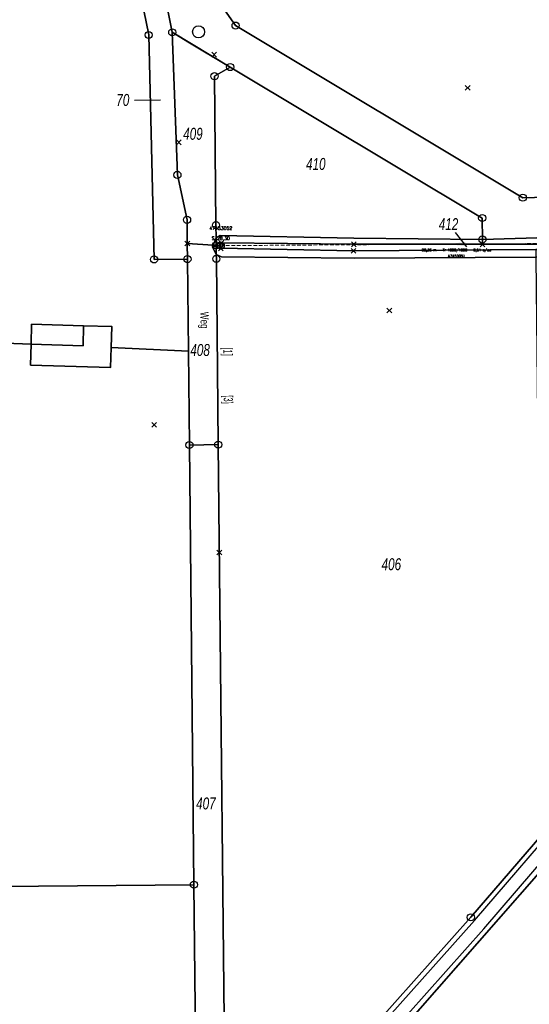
# Model space of a CAD drawing. Header units: metres. Extents: x 339653 to 341672, y 5744753 to 5747397.
# Tile 24 of 256: x 340238 to 340344, y 5745763 to 5745968. Entities that reach past the tile are written whole.
import ezdxf

# ---------------------------------------------------------------- set-up
doc = ezdxf.new("R2010")
doc.units = ezdxf.units.M
doc.header["$LTSCALE"] = 0.03
doc.header["$PDMODE"] = 3
doc.header["$PDSIZE"] = 0.5
doc.linetypes.add('STRICHLINIEX2', pattern=[38.1, 25.4, -12.7])
for name, color, linetype, lineweight in [('B-Gebäude', 15, 'Continuous', 35), ('B-V-Kanal_RW', 131, 'STRICHLINIEX2', 18), ('Flurstücke_Grenzpunkte', 7, 'Continuous', 25), ('Gewässer', 7, 'Continuous', 25), ('Lagebezeichnungen', 7, 'Continuous', 25), ('Netzpunkte', 7, 'Continuous', 25), ('Primäres DGM', 7, 'Continuous', 25), ('Reliefformen', 7, 'Continuous', 25), ('Siedlung', 7, 'Continuous', 25), ('Siedlungsflächen - Bauwerke u. Einrichtungen', 7, 'Continuous', 25), ('Vegetation', 7, 'Continuous', 25), ('Verkehr', 7, 'Continuous', 25), ('Verkehr - Bauwerke _ Anlagen u. Einrichtungen', 7, 'Continuous', 25)]:
    doc.layers.add(name, color=color, linetype=linetype, lineweight=lineweight)
doc.layers.add('SONSTIGE_BAUWERKE_ODER_SONSTIGE', color=7, linetype='Continuous')
doc.layers.add('UMRINGE_FLURSTUECKSABGRENZUNGEN', color=7, linetype='Continuous')
doc.styles.add('Flurstücksnummer - K 10 700', font='ariali.ttf', dxfattribs={"width": 0.7})
doc.styles.add('HALTUNGSINFO_TXT_BESCHRIFTUNG', font='simplex.shx')
doc.styles.add('Hausnummern NRW', font='arial.ttf', dxfattribs={"width": 0.595})
doc.styles.add('SCHACHTINFO_TXT_BESCHRIFTUNG', font='simplex.shx')
doc.styles.add('Sonstiger Text_ Bezeichnung - N 7 380', font='arial.ttf', dxfattribs={"width": 0.7})

# ---------------------------------------------------------------- blocks, each defined once
blk = doc.blocks.new('S1600.8202')
at = {"lineweight": -2}
blk.add_circle((-0.000001, 0.000001), 0.5, dxfattribs=at)
blk = doc.blocks.new('Grenzpunkt mit Abmarkung (Marke)')
at = {"lineweight": -2}
blk.add_circle((0, 0), 0.499, dxfattribs=at)
blk = doc.blocks.new('Grenzpunkt. Abmarkung nach Quellenlage nicht zu spezifizieren')
at = {"lineweight": -2}
blk.add_hatch(color=256, dxfattribs=at).paths.add_polyline_path([(0, 0.165, -1), (0, -0.165, -1)], flags=0)
blk.add_point((0, 0), dxfattribs=at)
blk = doc.blocks.new('TRIANGLE')
blk.add_hatch(color=83).paths.add_polyline_path([(-0.149, -0.702), (0, 0.8), (0.151, -0.702)])
at = {"color": 83}
blk.add_line((0.001, 0.796), (0.001, -0.702), dxfattribs=at)
blk = doc.blocks.new('SCHACHT_NEU')
at = {"color": 83, "linetype": 'Continuous'}
blk.add_circle((0, 0), 0.312, dxfattribs=at)

msp = doc.modelspace()

# ---------------------------------------------------------------- linework, layer by layer
at = {"layer": 'B-Gebäude'}
msp.add_lwpolyline([(340240.045, 5745896.125), (340240.164, 5745900.497), (340251.023, 5745900.204), (340251.134, 5745904.371), (340256.993, 5745904.215), (340256.87, 5745899.808), (340256.756, 5745895.661)], close=True, dxfattribs=at)
at = {"layer": 'B-V-Kanal_RW', "color": 83}
msp.add_polyline3d([(340377.605, 5745921.711, 0), (340280.245, 5745921.087, 0)], dxfattribs=at)
msp.add_polyline3d([(340377.605, 5745921.711, 0), (340280.245, 5745921.087, 0)], dxfattribs=at)
msp.add_polyline3d([(340377.605, 5745921.711, 0), (340280.245, 5745921.087, 0)], dxfattribs=at)
msp.add_polyline3d([(340377.605, 5745921.711, 0), (340280.245, 5745921.087, 0)], dxfattribs=at)
at = {"layer": 'Flurstücke_Grenzpunkte', "color": 83}
for p, q in [((340261.753, 5745951.47), (340267.147, 5745951.531)), ((340328.644, 5745923.816), (340331.021, 5745920.807))]:
    msp.add_line(p, q, dxfattribs=at)
for points in [[(340270.441, 5746014.487), (340268.311, 5746025.174), (340285.28, 5746042.49), (340389.444, 5746148.784), (340445.999, 5746206.494), (340451.096, 5746211.695), (340473.998, 5746131.449), (340503.53, 5746027.973), (340510.104, 5746004.941), (340500.66, 5745991.634), (340458.419, 5745934.326), (340448.1, 5745934.037), (340441.513, 5745933.852), (340342.76, 5745931.086), (340282.844, 5745966.997), (340278.72, 5745972.947)], [(340256.42, 5746005.774), (340249.337, 5746010.915), (340259.533, 5746015.962), (340265.972, 5745983.878), (340269.63, 5745965.596), (340270.698, 5745935.828), (340272.713, 5745926.461), (340272.764, 5745921.515), (340272.798, 5745918.273), (340265.846, 5745918.208), (340264.711, 5745965.04)], [(340081.505, 5745944.679), (340087.354, 5745987.445), (340095.211, 5745995.064), (340249.337, 5746010.915), (340256.42, 5746005.774), (340264.711, 5745965.04), (340265.846, 5745918.208), (340272.798, 5745918.273), (340272.997, 5745899.046), (340273.199, 5745879.474), (340274.149, 5745787.721), (340176.933, 5745786.889), (340173.844, 5745834.989), (340172.508, 5745875.829), (340170.699, 5745903.515), (340169.912, 5745915.568), (340169.975, 5745935.128), (340169.78, 5745938.607)], [(340270.698, 5745935.828), (340269.63, 5745965.596), (340281.712, 5745958.349), (340278.436, 5745956.428), (340278.755, 5745925.355), (340278.782, 5745922.685), (340278.797, 5745921.145), (340278.154, 5745921.184), (340272.764, 5745921.515), (340272.713, 5745926.461)], [(340278.755, 5745925.355), (340278.436, 5745956.428), (340281.712, 5745958.349), (340334.298, 5745926.844), (340334.331, 5745922.372), (340334.338, 5745921.362), (340307.495, 5745921.361), (340279.867, 5745921.658), (340279.745, 5745921.084), (340278.797, 5745921.145), (340278.782, 5745922.685)], [(340345.457, 5745920.272), (340307.444, 5745919.981), (340279.759, 5745920.518), (340279.745, 5745921.084), (340279.867, 5745921.658), (340307.495, 5745921.361), (340334.338, 5745921.362), (340348.058, 5745921.362), (340392.979, 5745923.081), (340437.98, 5745924.527), (340437.921, 5745924.034), (340437.778, 5745923.501), (340435.732, 5745922.789), (340392.951, 5745921.999), (340348.207, 5745920.293)], [(340283.733, 5745725.089), (340282.283, 5745725.665), (340292.315, 5745736.443), (340331.919, 5745780.908), (340346.719, 5745798.126), (340372.331, 5745827.923), (340396.708, 5745858.177), (340400.651, 5745863.32), (340424.134, 5745893.952), (340434.63, 5745908.397), (340437.629, 5745913.793), (340440.444, 5745924.133), (340443.399, 5745924.249), (340443.456, 5745922.933), (340446.012, 5745921.375), (340443.44, 5745914.083), (340425.676, 5745888.607), (340399.424, 5745853.93), (340350.568, 5745795.22), (340320.346, 5745760.746)], [(340272.798, 5745918.273), (340272.764, 5745921.515), (340278.154, 5745921.184), (340278.797, 5745921.145), (340278.817, 5745919.26), (340278.827, 5745918.347), (340279.225, 5745879.548), (340273.199, 5745879.474), (340272.997, 5745899.046)], [(340279.225, 5745879.548), (340278.827, 5745918.347), (340278.817, 5745919.26), (340278.797, 5745921.145), (340279.745, 5745921.084), (340279.759, 5745920.518), (340307.444, 5745919.981), (340345.457, 5745920.272), (340345.474, 5745918.658), (340346.218, 5745846.62), (340346.719, 5745798.126), (340331.919, 5745780.908), (340292.315, 5745736.443), (340282.283, 5745725.665), (340280.8, 5745726.254)], [(340274.149, 5745787.721), (340273.199, 5745879.474), (340279.225, 5745879.548), (340280.8, 5745726.254), (340282.283, 5745725.665), (340274.873, 5745717.703)], [(340177.73, 5745764.267), (340176.933, 5745786.889), (340274.149, 5745787.721), (340274.873, 5745717.703), (340262.269, 5745704.162), (340212.456, 5745655.727), (340204.707, 5745659.496), (340185.279, 5745682.436), (340179.3, 5745703.173), (340177.967, 5745755.052)]]:
    msp.add_lwpolyline(points, close=True, dxfattribs=at)
for points in [[(340265.972, 5745983.878), (340269.63, 5745965.596)], [(340278.72, 5745972.947), (340282.844, 5745966.997), (340342.76, 5745931.086), (340441.513, 5745933.852), (340448.1, 5745934.037), (340458.419, 5745934.326), (340465.185, 5745934.513), (340459.192, 5745926.379), (340458.073, 5745924.847), (340450.027, 5745924.519), (340443.399, 5745924.249), (340440.444, 5745924.133), (340438.72, 5745924.065), (340437.921, 5745924.034), (340437.98, 5745924.527), (340392.979, 5745923.081), (340348.058, 5745921.362), (340334.338, 5745921.362), (340334.331, 5745922.372), (340334.298, 5745926.844), (340281.712, 5745958.349), (340269.63, 5745965.596), (340265.972, 5745983.878)], [(340269.63, 5745965.596), (340270.698, 5745935.828)], [(340270.698, 5745935.828), (340272.713, 5745926.461)], [(340272.713, 5745926.461), (340272.764, 5745921.515)], [(340461.78, 5745900.95), (340452.97, 5745889.774), (340424.543, 5745853.698), (340374.445, 5745790.114), (340304.739, 5745711.901), (340281.195, 5745686.697), (340275.247, 5745681.043), (340238.98, 5745642.919), (340238.528, 5745642.443), (340217.812, 5745652.534), (340218.468, 5745653.173), (340251.663, 5745686.451), (340300.576, 5745738.195), (340320.346, 5745760.746), (340350.568, 5745795.22), (340399.424, 5745853.93), (340425.676, 5745888.607), (340443.44, 5745914.083), (340448.163, 5745911.35), (340452.99, 5745917.92), (340456.953, 5745923.315)], [(340272.764, 5745921.515), (340272.798, 5745918.273)], [(340272.798, 5745918.273), (340272.997, 5745899.046)], [(340272.997, 5745899.046), (340273.199, 5745879.474)], [(340273.199, 5745879.474), (340274.149, 5745787.721)], [(340274.149, 5745787.721), (340274.873, 5745717.703)]]:
    msp.add_lwpolyline(points, dxfattribs=at)
at = {"layer": 'Gewässer', "color": 83}
for points in [[(340256.42, 5746005.774), (340249.337, 5746010.915), (340259.533, 5746015.962), (340265.972, 5745983.878), (340269.63, 5745965.596), (340270.698, 5745935.828), (340272.713, 5745926.461), (340272.764, 5745921.515), (340272.798, 5745918.273), (340265.846, 5745918.208), (340264.711, 5745965.04)], [(340334.338, 5745921.362), (340334.331, 5745922.372), (340347.986, 5745922.769), (340392.943, 5745924.486), (340438.377, 5745925.488), (340438.72, 5745924.065), (340437.921, 5745924.034), (340437.98, 5745924.527), (340392.979, 5745923.081), (340348.058, 5745921.362)], [(340279.745, 5745921.084), (340278.797, 5745921.145), (340278.782, 5745922.685), (340279.646, 5745923.168), (340307.516, 5745922.666), (340334.331, 5745922.372), (340334.338, 5745921.362), (340307.495, 5745921.361), (340279.867, 5745921.658)], [(340278.817, 5745919.26), (340278.797, 5745921.145), (340279.745, 5745921.084), (340279.867, 5745921.658), (340307.495, 5745921.361), (340334.338, 5745921.362), (340348.058, 5745921.362), (340392.979, 5745923.081), (340437.98, 5745924.527), (340437.921, 5745924.034), (340438.72, 5745924.065), (340437.888, 5745921.818), (340435.765, 5745920.993), (340392.915, 5745920.389), (340348.29, 5745918.87), (340345.474, 5745918.658), (340307.557, 5745918.492), (340279.872, 5745918.755)], [(340278.154, 5745921.184), (340278.782, 5745922.685), (340278.797, 5745921.145), (340278.817, 5745919.26), (340278.012, 5745920.845)]]:
    msp.add_lwpolyline(points, close=True, dxfattribs=at)
at = {"layer": 'Netzpunkte', "color": 83}
for p in [(340278.382, 5745960.933), (340331.268, 5745954.021), (340314.925, 5745907.563), (340265.87, 5745883.699), (340279.444, 5745857.024)]:
    msp.add_point(p, dxfattribs=at)
at = {"layer": 'Primäres DGM', "color": 83}
for points in [[(340278.012, 5745920.845), (340278.154, 5745921.184), (340278.782, 5745922.685), (340279.646, 5745923.168), (340307.516, 5745922.666), (340334.331, 5745922.372), (340347.986, 5745922.769), (340392.943, 5745924.486), (340438.377, 5745925.488), (340438.72, 5745924.065)], [(340438.72, 5745924.065), (340437.921, 5745924.034), (340437.98, 5745924.527), (340392.979, 5745923.081), (340348.058, 5745921.362), (340334.338, 5745921.362), (340307.495, 5745921.361), (340279.867, 5745921.658), (340279.745, 5745921.084), (340278.012, 5745920.845)], [(340438.72, 5745924.065), (340437.888, 5745921.818), (340435.765, 5745920.993), (340392.915, 5745920.389), (340348.29, 5745918.87), (340345.474, 5745918.658), (340307.557, 5745918.492), (340279.872, 5745918.755), (340278.817, 5745919.26), (340278.012, 5745920.845)], [(340278.012, 5745920.845), (340279.745, 5745921.084), (340279.759, 5745920.518), (340307.444, 5745919.981), (340345.457, 5745920.272), (340348.207, 5745920.293), (340392.951, 5745921.999), (340435.732, 5745922.789), (340437.778, 5745923.501), (340437.921, 5745924.034), (340438.72, 5745924.065)]]:
    msp.add_lwpolyline(points, dxfattribs=at)
at = {"layer": 'Reliefformen', "color": 83}
for points in [[(340278.012, 5745920.845), (340278.154, 5745921.184), (340278.782, 5745922.685), (340279.646, 5745923.168), (340307.516, 5745922.666), (340334.331, 5745922.372), (340347.986, 5745922.769), (340392.943, 5745924.486), (340438.377, 5745925.488), (340438.72, 5745924.065), (340437.921, 5745924.034), (340437.98, 5745924.527), (340392.979, 5745923.081), (340348.058, 5745921.362), (340334.338, 5745921.362), (340307.495, 5745921.361), (340279.867, 5745921.658), (340279.745, 5745921.084)], [(340437.921, 5745924.034), (340438.72, 5745924.065), (340437.888, 5745921.818), (340435.765, 5745920.993), (340392.915, 5745920.389), (340348.29, 5745918.87), (340345.474, 5745918.658), (340307.557, 5745918.492), (340279.872, 5745918.755), (340278.817, 5745919.26), (340278.012, 5745920.845), (340279.745, 5745921.084), (340279.759, 5745920.518), (340307.444, 5745919.981), (340345.457, 5745920.272), (340348.207, 5745920.293), (340392.951, 5745921.999), (340435.732, 5745922.789), (340437.778, 5745923.501)]]:
    msp.add_lwpolyline(points, close=True, dxfattribs=at)
at = {"layer": 'Siedlung', "color": 83}
msp.add_lwpolyline([(340240.278, 5745904.66), (340251.134, 5745904.371), (340256.993, 5745904.215), (340256.87, 5745899.808), (340256.756, 5745895.661), (340240.045, 5745896.125), (340240.164, 5745900.497)], close=True, dxfattribs=at)
at = {"layer": 'Siedlungsflächen - Bauwerke u. Einrichtungen', "color": 83}
msp.add_lwpolyline([(340240.278, 5745904.66), (340251.134, 5745904.371), (340251.023, 5745900.204), (340240.164, 5745900.497)], close=True, dxfattribs=at)
at = {"layer": 'SONSTIGE_BAUWERKE_ODER_SONSTIGE', "color": 83}
msp.add_polyline3d([(340278.72, 5745972.947, 0), (340282.844, 5745966.997, 0), (340342.76, 5745931.086, 0), (340395.608, 5745932.566, 0), (340444.642, 5745933.94, 0), (340447.948, 5745939.696, 0), (340450.928, 5745943.505, 0), (340464.65, 5745955.822, 0), (340467.666, 5745959.02, 0), (340470.032, 5745962.599, 0), (340470.474, 5745965.852, 0), (340470.16, 5745969.671, 0)], dxfattribs=at)
at = {"layer": 'UMRINGE_FLURSTUECKSABGRENZUNGEN', "color": 83}
for points in [[(340270.453, 5746014.48, 0), (340278.72, 5745972.947, 0), (340282.844, 5745966.997, 0), (340342.76, 5745931.086, 0), (340395.608, 5745932.566, 0), (340444.642, 5745933.94, 0), (340449.281, 5745934.07, 0), (340458.419, 5745934.326, 0), (340462.042, 5745939.257, 0), (340500.543, 5745991.651, 0), (340509.996, 5746004.947, 0), (340504.036, 5746025.863, 0), (340475.881, 5746124.671, 0), (340451.09, 5746211.671, 0), (340445.956, 5746206.431, 0), (340389.444, 5746148.746, 0), (340285.323, 5746042.464, 0), (340268.335, 5746025.123, 0), (340270.453, 5746014.48, 0)], [(340265.972, 5745983.878, 0), (340269.63, 5745965.596, 0), (340272.9, 5745963.634, 0), (340281.712, 5745958.349, 0), (340334.298, 5745926.844, 0), (340334.331, 5745922.372, 0), (340334.338, 5745921.362, 0), (340348.058, 5745921.362, 0), (340392.979, 5745923.081, 0), (340437.98, 5745924.527, 0), (340437.921, 5745924.034, 0), (340438.72, 5745924.065, 0), (340440.444, 5745924.133, 0), (340443.399, 5745924.249, 0), (340446.905, 5745924.392, 0), (340450.765, 5745924.549, 0), (340458.073, 5745924.847, 0)], [(340458.419, 5745934.326, 0), (340449.281, 5745934.07, 0), (340444.642, 5745933.94, 0), (340395.608, 5745932.566, 0), (340342.76, 5745931.086, 0), (340282.844, 5745966.997, 0), (340278.72, 5745972.947, 0)], [(340456.953, 5745923.315, 0), (340453.61, 5745918.764, 0), (340448.163, 5745911.35, 0), (340443.44, 5745914.083, 0), (340425.676, 5745888.607, 0), (340399.424, 5745853.93, 0), (340350.568, 5745795.22, 0), (340300.576, 5745738.195, 0), (340251.663, 5745686.451, 0), (340218.468, 5745653.173, 0), (340217.812, 5745652.534, 0)], [(340218.468, 5745653.173, 0), (340251.663, 5745686.451, 0), (340300.576, 5745738.195, 0), (340350.568, 5745795.22, 0), (340399.424, 5745853.93, 0), (340425.676, 5745888.607, 0), (340443.44, 5745914.083, 0), (340446.012, 5745921.375, 0), (340443.456, 5745922.933, 0), (340443.399, 5745924.249, 0), (340440.444, 5745924.133, 0), (340437.629, 5745913.793, 0), (340434.63, 5745908.397, 0), (340424.134, 5745893.952, 0), (340400.651, 5745863.32, 0), (340396.708, 5745858.177, 0), (340372.331, 5745827.923, 0), (340346.719, 5745798.126, 0), (340331.919, 5745780.908, 0), (340292.315, 5745736.443, 0), (340282.283, 5745725.665, 0), (340274.873, 5745717.703, 0), (340262.269, 5745704.162, 0), (340224.903, 5745667.83, 0)]]:
    msp.add_polyline3d(points, dxfattribs=at)
at = {"layer": 'Vegetation', "color": 83}
for points in [[(340367.424, 5745991.978), (340379.401, 5745990.374), (340405.323, 5745989.395), (340412.267, 5745990.629), (340417.544, 5745991.425), (340440.621, 5746001.789), (340447.484, 5746004.975), (340460.385, 5745983.532), (340470.216, 5745967.275), (340469.186, 5745962.694), (340464.923, 5745958.084), (340460.503, 5745953.889), (340447.871, 5745942.9), (340441.513, 5745933.852), (340342.76, 5745931.086), (340282.844, 5745966.997), (340278.72, 5745972.947), (340270.441, 5746014.487), (340295.01, 5746015.622), (340317.455, 5746010.458), (340356.161, 5745994.172)], [(340095.211, 5745995.064), (340249.337, 5746010.915), (340256.42, 5746005.774), (340264.711, 5745965.04), (340265.846, 5745918.208), (340272.798, 5745918.273), (340272.997, 5745899.046), (340256.87, 5745899.808), (340256.993, 5745904.215), (340251.134, 5745904.371), (340240.278, 5745904.66), (340240.164, 5745900.497), (340209.085, 5745901.708), (340209.128, 5745904.843), (340204.027, 5745904.868), (340204, 5745902.157), (340170.699, 5745903.515), (340172.508, 5745875.829), (340173.844, 5745834.989), (340176.933, 5745786.889), (340177.73, 5745764.267), (339978.794, 5745843.876), (340081.505, 5745944.679), (340087.354, 5745987.445)], [(340281.712, 5745958.349), (340334.298, 5745926.844), (340334.331, 5745922.372), (340307.516, 5745922.666), (340279.646, 5745923.168), (340278.782, 5745922.685), (340278.755, 5745925.355), (340278.436, 5745956.428)], [(340209.085, 5745901.708), (340240.164, 5745900.497), (340240.045, 5745896.125), (340256.756, 5745895.661), (340256.87, 5745899.808), (340272.997, 5745899.046), (340273.199, 5745879.474), (340274.149, 5745787.721), (340176.933, 5745786.889), (340173.844, 5745834.989), (340172.508, 5745875.829), (340170.699, 5745903.515), (340204, 5745902.157), (340203.781, 5745898.946), (340208.876, 5745898.75)], [(340176.933, 5745786.889), (340274.149, 5745787.721), (340274.873, 5745717.703), (340262.269, 5745704.162), (340212.456, 5745655.727), (340204.707, 5745659.496), (340185.279, 5745682.436), (340179.3, 5745703.173), (340177.967, 5745755.052), (340177.73, 5745764.267)]]:
    msp.add_lwpolyline(points, close=True, dxfattribs=at)
msp.add_lwpolyline([(340274.873, 5745717.703), (340274.149, 5745787.721), (340273.199, 5745879.474), (340279.225, 5745879.548), (340278.827, 5745918.347), (340278.817, 5745919.26), (340279.872, 5745918.755), (340307.557, 5745918.492), (340345.474, 5745918.658), (340348.29, 5745918.87), (340392.915, 5745920.389), (340435.765, 5745920.993), (340437.888, 5745921.818), (340438.72, 5745924.065), (340440.444, 5745924.133), (340437.629, 5745913.793), (340434.63, 5745908.397), (340424.134, 5745893.952), (340400.651, 5745863.32), (340396.708, 5745858.177), (340372.331, 5745827.923), (340346.719, 5745798.126), (340331.919, 5745780.908), (340292.315, 5745736.443)], dxfattribs=at)
at = {"layer": 'Verkehr', "color": 83}
for points in [[(340347.986, 5745922.769), (340334.331, 5745922.372), (340334.298, 5745926.844), (340281.712, 5745958.349), (340278.436, 5745956.428), (340278.755, 5745925.355), (340278.782, 5745922.685), (340278.154, 5745921.184), (340278.012, 5745920.845), (340278.817, 5745919.26), (340278.827, 5745918.347), (340279.225, 5745879.548), (340273.199, 5745879.474), (340272.997, 5745899.046), (340272.798, 5745918.273), (340272.764, 5745921.515), (340272.713, 5745926.461), (340270.698, 5745935.828), (340269.63, 5745965.596), (340265.972, 5745983.878)], [(340278.72, 5745972.947), (340282.844, 5745966.997), (340342.76, 5745931.086), (340441.513, 5745933.852), (340448.1, 5745934.037), (340458.419, 5745934.326)], [(340207.669, 5745642.663), (340216.282, 5745651.045), (340217.66, 5745652.387), (340217.812, 5745652.534), (340218.468, 5745653.173), (340251.663, 5745686.451), (340300.576, 5745738.195), (340320.346, 5745760.746), (340350.568, 5745795.22), (340399.424, 5745853.93), (340425.676, 5745888.607), (340443.44, 5745914.083), (340448.163, 5745911.35), (340452.99, 5745917.92), (340456.953, 5745923.315)]]:
    msp.add_lwpolyline(points, dxfattribs=at)
msp.add_lwpolyline([(340274.873, 5745717.703), (340282.283, 5745725.665), (340292.315, 5745736.443), (340331.919, 5745780.908), (340346.719, 5745798.126), (340372.331, 5745827.923), (340396.708, 5745858.177), (340400.651, 5745863.32), (340424.134, 5745893.952), (340434.63, 5745908.397), (340437.629, 5745913.793), (340440.444, 5745924.133), (340443.399, 5745924.249), (340443.456, 5745922.933), (340446.012, 5745921.375), (340443.44, 5745914.083), (340425.676, 5745888.607), (340399.424, 5745853.93), (340350.568, 5745795.22), (340320.346, 5745760.746), (340283.733, 5745725.089), (340274.886, 5745716.431), (340262.269, 5745704.162)], close=True, dxfattribs=at)
msp.add_point((340271.014, 5745942.628), dxfattribs=at)
at = {"layer": 'Verkehr - Bauwerke _ Anlagen u. Einrichtungen', "color": 83}
for points in [[(340226.653, 5745665.771), (340234.248, 5745673.077), (340293.068, 5745735.776), (340332.69, 5745780.248), (340373.134, 5745827.287), (340397.48, 5745857.507), (340424.961, 5745893.319), (340435.452, 5745907.835), (340438.569, 5745913.446), (340441.304, 5745923.746), (340440.814, 5745927.282)], [(340228.455, 5745663.897), (340236.098, 5745671.25), (340294.987, 5745734.022), (340334.646, 5745778.536), (340375.132, 5745825.624), (340399.524, 5745855.9), (340427.046, 5745891.766), (340437.65, 5745906.437), (340440.999, 5745912.466), (340443.951, 5745923.585), (340443.389, 5745927.639)]]:
    msp.add_lwpolyline(points, dxfattribs=at)

# ---------------------------------------------------------------- block references
at = {"layer": 'B-V-Kanal_RW', "color": 83, "xscale": 1.25, "yscale": 1.25, "zscale": 1.25}
msp.add_blockref('SCHACHT_NEU', (340279.745, 5745921.084), dxfattribs=at)
at = {"layer": 'B-V-Kanal_RW', "color": 83, "xscale": 2.666666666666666, "yscale": 2.666666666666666, "zscale": 2.666666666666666, "rotation": 90.36712484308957}
msp.add_blockref('TRIANGLE', (340328.925, 5745921.399), dxfattribs=at)
msp.add_blockref('TRIANGLE', (340328.925, 5745921.399), dxfattribs=at)
at = {"layer": 'Flurstücke_Grenzpunkte', "color": 83, "xscale": 1.5, "yscale": 1.5, "zscale": 1.5}
for name, p in [('Grenzpunkt mit Abmarkung (Marke)', (340269.63, 5745965.596)), ('Grenzpunkt mit Abmarkung (Marke)', (340282.844, 5745966.997)), ('Grenzpunkt mit Abmarkung (Marke)', (340264.711, 5745965.04)), ('Grenzpunkt mit Abmarkung (Marke)', (340281.712, 5745958.349)), ('Grenzpunkt mit Abmarkung (Marke)', (340278.436, 5745956.428)), ('Grenzpunkt mit Abmarkung (Marke)', (340270.698, 5745935.828)), ('Grenzpunkt mit Abmarkung (Marke)', (340342.76, 5745931.086)), ('Grenzpunkt mit Abmarkung (Marke)', (340272.713, 5745926.461)), ('Grenzpunkt mit Abmarkung (Marke)', (340334.298, 5745926.844)), ('Grenzpunkt mit Abmarkung (Marke)', (340278.755, 5745925.355)), ('Grenzpunkt mit Abmarkung (Marke)', (340334.331, 5745922.372)), ('Grenzpunkt. Abmarkung nach Quellenlage nicht zu spezifizieren', (340272.764, 5745921.515)), ('Grenzpunkt mit Abmarkung (Marke)', (340278.797, 5745921.145)), ('Grenzpunkt mit Abmarkung (Marke)', (340279.745, 5745921.084)), ('Grenzpunkt. Abmarkung nach Quellenlage nicht zu spezifizieren', (340279.759, 5745920.518)), ('Grenzpunkt. Abmarkung nach Quellenlage nicht zu spezifizieren', (340279.867, 5745921.658)), ('Grenzpunkt. Abmarkung nach Quellenlage nicht zu spezifizieren', (340307.495, 5745921.361)), ('Grenzpunkt. Abmarkung nach Quellenlage nicht zu spezifizieren', (340334.338, 5745921.362)), ('Grenzpunkt mit Abmarkung (Marke)', (340265.846, 5745918.208)), ('Grenzpunkt mit Abmarkung (Marke)', (340272.798, 5745918.273)), ('Grenzpunkt mit Abmarkung (Marke)', (340278.827, 5745918.347)), ('Grenzpunkt. Abmarkung nach Quellenlage nicht zu spezifizieren', (340307.444, 5745919.981)), ('Grenzpunkt mit Abmarkung (Marke)', (340273.199, 5745879.474)), ('Grenzpunkt mit Abmarkung (Marke)', (340279.225, 5745879.548)), ('Grenzpunkt mit Abmarkung (Marke)', (340274.149, 5745787.721)), ('Grenzpunkt mit Abmarkung (Marke)', (340331.919, 5745780.908))]:
    msp.add_blockref(name, p, dxfattribs=at)
at = {"layer": 'Netzpunkte', "color": 83, "xscale": 2.5, "yscale": 2.5, "zscale": 2.5}
msp.add_blockref('S1600.8202', (340275.118, 5745965.693), dxfattribs=at)

# ---------------------------------------------------------------- texts
at = {"layer": 'B-V-Kanal_RW', "color": 83, "attachment_point": 5}
for s, insert, char_height, style in [('47453052', (340279.745, 5745924.709), 0.7, 'SCHACHTINFO_TXT_BESCHRIFTUNG'), ('S 28,30', (340279.745, 5745922.501), 0.7, 'SCHACHTINFO_TXT_BESCHRIFTUNG'), ('98,36 m - Tr 1000/1000 - 0,51 o/oo', (340328.934, 5745920.082), 0.525, 'HALTUNGSINFO_TXT_BESCHRIFTUNG'), ('47453051', (340328.941, 5745918.924), 0.525, 'HALTUNGSINFO_TXT_BESCHRIFTUNG')]:
    msp.add_mtext(s, dxfattribs=dict(at, insert=insert, char_height=char_height, style=style))
at = {"layer": 'Flurstücke_Grenzpunkte', "color": 83, "char_height": 2.5, "attachment_point": 8, "line_spacing_factor": 0.69, "style": 'Flurstücksnummer - K 10 700'}
for s, insert in [('70', (340259.313, 5745950.193)), ('409', (340273.944, 5745943.135)), ('410', (340299.579, 5745936.836)), ('412', (340327.261, 5745924.316)), ('408', (340275.439, 5745898.019)), ('406', (340315.337, 5745853.31)), ('407', (340276.644, 5745803.388))]:
    msp.add_mtext(s, dxfattribs=dict(at, insert=insert))
at = {"layer": 'Lagebezeichnungen', "color": 83, "char_height": 1.9, "attachment_point": 5, "rotation": 270.58769, "line_spacing_factor": 0.69, "style": 'Hausnummern NRW'}
for s, insert in [('[1]', (340280.926, 5745898.967)), ('[3]', (340281.028, 5745888.967))]:
    msp.add_mtext(s, dxfattribs=dict(at, insert=insert))
at = {"layer": 'Verkehr', "color": 83, "insert": (340274.995, 5745905.495), "char_height": 1.75, "attachment_point": 8, "rotation": 270.64797, "line_spacing_factor": 0.69, "style": 'Sonstiger Text_ Bezeichnung - N 7 380'}
msp.add_mtext('Weg', dxfattribs=at)

doc.saveas('drawing.dxf')
